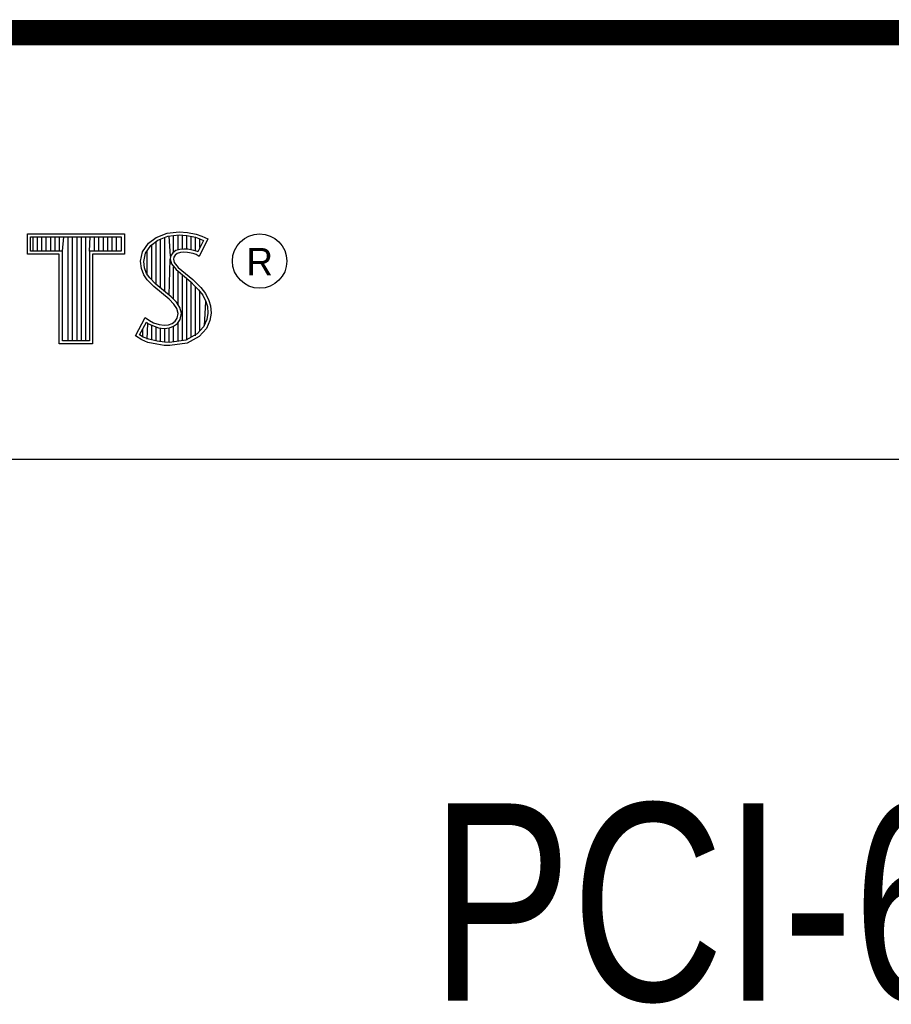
# Model space of a CAD drawing. Header units: inches. Extents: x 0.2 to 16.8, y 0.1 to 10.8.
# Tile 16 of 19: x 14.2 to 14.9, y 1.2 to 2. Entities that reach past the tile are written whole.
import ezdxf

# ---------------------------------------------------------------- set-up
doc = ezdxf.new("R2010")
doc.units = ezdxf.units.IN
doc.header["$LTSCALE"] = 0.935
doc.header["$MEASUREMENT"] = 0
doc.layers.get('0').update_dxf_attribs({"linetype": 'CONTINUOUS'})
doc.styles.get("Standard").update_dxf_attribs({"font": 'txt', "width": 0.8})

msp = doc.modelspace()

# ---------------------------------------------------------------- linework, layer by layer
at = {"color": 2, "linetype": 'CONTINUOUS'}
for p, q in [((13.06524, 1.96953), (16.74504, 1.96953)), ((14.22365, 1.81126), (14.30046, 1.81126)), ((14.22365, 1.79499), (14.22365, 1.81126)), ((14.22618, 1.80873), (14.29793, 1.80873)), ((14.22618, 1.79752), (14.22618, 1.80873)), ((14.22819, 1.79752), (14.22819, 1.80873)), ((14.23167, 1.79752), (14.23167, 1.80873)), ((14.23514, 1.79752), (14.23514, 1.80873)), ((14.23862, 1.79752), (14.23862, 1.80873)), ((14.24209, 1.79752), (14.24209, 1.80873)), ((14.24557, 1.79752), (14.24557, 1.80873)), ((14.24904, 1.79752), (14.24904, 1.80873)), ((14.25137, 1.79752), (14.25252, 1.80873)), ((14.25599, 1.72656), (14.25599, 1.80873)), ((14.25947, 1.72656), (14.25947, 1.80873)), ((14.26295, 1.72656), (14.26295, 1.80873)), ((14.26642, 1.72656), (14.26642, 1.80873)), ((14.2699, 1.72656), (14.2699, 1.80873)), ((14.27274, 1.79752), (14.27337, 1.80873)), ((14.27685, 1.79752), (14.27685, 1.80873)), ((14.28032, 1.79752), (14.28032, 1.80873)), ((14.2838, 1.79752), (14.2838, 1.80873)), ((14.28727, 1.79752), (14.28727, 1.80873)), ((14.29075, 1.79752), (14.29075, 1.80873)), ((14.29422, 1.79752), (14.29422, 1.80873)), ((14.29793, 1.80873), (14.29793, 1.79752)), ((14.30046, 1.81126), (14.30046, 1.79499)), ((14.3194, 1.80385), (14.32555, 1.80834)), ((14.32555, 1.80834), (14.33424, 1.81179)), ((14.32678, 1.80611), (14.33486, 1.80932)), ((14.33245, 1.76552), (14.33245, 1.80836)), ((14.33424, 1.81179), (14.34384, 1.81284)), ((14.33486, 1.80932), (14.34389, 1.81031)), ((14.33704, 1.7936), (14.33593, 1.80943)), ((14.33941, 1.7967), (14.33941, 1.80981)), ((14.34288, 1.79844), (14.34288, 1.81019)), ((14.34384, 1.81284), (14.35029, 1.81239)), ((14.34389, 1.81031), (14.34994, 1.80988)), ((14.34636, 1.79907), (14.34636, 1.81013)), ((14.34983, 1.79906), (14.34983, 1.80989)), ((14.34994, 1.80988), (14.35666, 1.80845)), ((14.35029, 1.81239), (14.35734, 1.81089)), ((14.35331, 1.79848), (14.35331, 1.80917)), ((14.35666, 1.80845), (14.36074, 1.80705)), ((14.35678, 1.79763), (14.35678, 1.80841)), ((14.35734, 1.81089), (14.36169, 1.80939)), ((14.36169, 1.80939), (14.36649, 1.80715)), ((14.31475, 1.79695), (14.3194, 1.80385)), ((14.31713, 1.79596), (14.32125, 1.80207)), ((14.32125, 1.80207), (14.32678, 1.80611)), ((14.32203, 1.77481), (14.32203, 1.80264)), ((14.3255, 1.77133), (14.3255, 1.80518)), ((14.32898, 1.76843), (14.32898, 1.80699)), ((14.36307, 1.80596), (14.35857, 1.79697)), ((14.36649, 1.80715), (14.35959, 1.79335)), ((14.36026, 1.80033), (14.36026, 1.80721)), ((14.36074, 1.80705), (14.36307, 1.80596)), ((14.24884, 1.79499), (14.22365, 1.79499)), ((14.25137, 1.79752), (14.22618, 1.79752)), ((14.24884, 1.72404), (14.24884, 1.79499)), ((14.25137, 1.72656), (14.25137, 1.79752)), ((14.29793, 1.79752), (14.27274, 1.79752)), ((14.27274, 1.79752), (14.27274, 1.72656)), ((14.30046, 1.79499), (14.27527, 1.79499)), ((14.27527, 1.79499), (14.27527, 1.72404)), ((14.31325, 1.78946), (14.31475, 1.79695)), ((14.3158, 1.78934), (14.31713, 1.79596)), ((14.31855, 1.77853), (14.31855, 1.79807)), ((14.33704, 1.7936), (14.33679, 1.7911)), ((14.33867, 1.79617), (14.33704, 1.7936)), ((14.34106, 1.7979), (14.33867, 1.79617)), ((14.33949, 1.79275), (14.33934, 1.79125)), ((14.34054, 1.7944), (14.33949, 1.79275)), ((14.34219, 1.7956), (14.34054, 1.7944)), ((14.34424, 1.79884), (14.34106, 1.7979)), ((14.34474, 1.79635), (14.34219, 1.7956)), ((14.34737, 1.79919), (14.34424, 1.79884)), ((14.34744, 1.79665), (14.34474, 1.79635)), ((14.35061, 1.79902), (14.34737, 1.79919)), ((14.35029, 1.7965), (14.34744, 1.79665)), ((14.35479, 1.7956), (14.35029, 1.7965)), ((14.35542, 1.79805), (14.35061, 1.79902)), ((14.35719, 1.79485), (14.35479, 1.7956)), ((14.35826, 1.79717), (14.35542, 1.79805)), ((14.35959, 1.79335), (14.35719, 1.79485)), ((14.35857, 1.79697), (14.35826, 1.79717)), ((14.31385, 1.78376), (14.31325, 1.78946)), ((14.31633, 1.78435), (14.3158, 1.78934)), ((14.33593, 1.76261), (14.33679, 1.7911)), ((14.33679, 1.7911), (14.33761, 1.78743)), ((14.33761, 1.78743), (14.34129, 1.78287)), ((14.33934, 1.79125), (14.33994, 1.78856)), ((14.33941, 1.75939), (14.33941, 1.7852)), ((14.33994, 1.78856), (14.34309, 1.78466)), ((14.3158, 1.77866), (14.31385, 1.78376)), ((14.3185, 1.77476), (14.3158, 1.77866)), ((14.31805, 1.77985), (14.31633, 1.78435)), ((14.32044, 1.77639), (14.31805, 1.77985)), ((14.34129, 1.78287), (14.35294, 1.77319)), ((14.34288, 1.75517), (14.34288, 1.78155)), ((14.34309, 1.78466), (14.35464, 1.77506)), ((14.34636, 1.72661), (14.34636, 1.77866)), ((14.32375, 1.76952), (14.3185, 1.77476)), ((14.32545, 1.77138), (14.32044, 1.77639)), ((14.33574, 1.75947), (14.32375, 1.76952)), ((14.33745, 1.76134), (14.32545, 1.77138)), ((14.34983, 1.72707), (14.34983, 1.77577)), ((14.35294, 1.77319), (14.35598, 1.77015)), ((14.35331, 1.7293), (14.35331, 1.77282)), ((14.35464, 1.77506), (14.35779, 1.77192)), ((14.35598, 1.77015), (14.35902, 1.76697)), ((14.35678, 1.7306), (14.35678, 1.76931)), ((14.35779, 1.77192), (14.36094, 1.76862)), ((14.35902, 1.76697), (14.36239, 1.76262)), ((14.36026, 1.73444), (14.36026, 1.76537)), ((14.36094, 1.76862), (14.36454, 1.76397)), ((14.36239, 1.76262), (14.36489, 1.75763)), ((14.36454, 1.76397), (14.36724, 1.75857)), ((14.33964, 1.75557), (14.33574, 1.75947)), ((14.34163, 1.75716), (14.33745, 1.76134)), ((14.34189, 1.75198), (14.33964, 1.75557)), ((14.34423, 1.75301), (14.34163, 1.75716)), ((14.36373, 1.73828), (14.36489, 1.75763)), ((14.36489, 1.75763), (14.36609, 1.75375)), ((14.36609, 1.75375), (14.3665, 1.74848)), ((14.36724, 1.75857), (14.36859, 1.75423)), ((14.36859, 1.75423), (14.36904, 1.74838)), ((14.34294, 1.74823), (14.34189, 1.75198)), ((14.34219, 1.74448), (14.34294, 1.74823)), ((14.34554, 1.74833), (14.34423, 1.75301)), ((14.34458, 1.74353), (14.34554, 1.74833)), ((14.3665, 1.74848), (14.3657, 1.7434)), ((14.36904, 1.74838), (14.36814, 1.74268)), ((14.3092, 1.73054), (14.317, 1.74493)), ((14.31252, 1.73136), (14.31784, 1.74119)), ((14.317, 1.74493), (14.3203, 1.74253)), ((14.31784, 1.74119), (14.31898, 1.74036)), ((14.31855, 1.72796), (14.31898, 1.74036)), ((14.31898, 1.74036), (14.32261, 1.73855)), ((14.3203, 1.74253), (14.3236, 1.74088)), ((14.32203, 1.72722), (14.32203, 1.73875)), ((14.32261, 1.73855), (14.32738, 1.7369)), ((14.3236, 1.74088), (14.32795, 1.73938)), ((14.32795, 1.73938), (14.33185, 1.73893)), ((14.33185, 1.73893), (14.33544, 1.73923)), ((14.33544, 1.73923), (14.33814, 1.74028)), ((14.33814, 1.74028), (14.34069, 1.74208)), ((14.33935, 1.73804), (14.34257, 1.74031)), ((14.33941, 1.7257), (14.33941, 1.73806)), ((14.34069, 1.74208), (14.34219, 1.74448)), ((14.34257, 1.74031), (14.34458, 1.74353)), ((14.34288, 1.72615), (14.34288, 1.74053)), ((14.3657, 1.7434), (14.36314, 1.73763)), ((14.36814, 1.74268), (14.36529, 1.73624)), ((14.31415, 1.72724), (14.3092, 1.73054)), ((14.31534, 1.72949), (14.31252, 1.73136)), ((14.31508, 1.72959), (14.31508, 1.73608)), ((14.3255, 1.72642), (14.3255, 1.73755)), ((14.32738, 1.7369), (14.3318, 1.73639)), ((14.32898, 1.7259), (14.32898, 1.73672)), ((14.3318, 1.73639), (14.33602, 1.73675)), ((14.33245, 1.72538), (14.33245, 1.73632)), ((14.33593, 1.72524), (14.33593, 1.73671)), ((14.33602, 1.73675), (14.33935, 1.73804)), ((14.35799, 1.73194), (14.34918, 1.72698)), ((14.36314, 1.73763), (14.35799, 1.73194)), ((14.36529, 1.73624), (14.35959, 1.72994)), ((14.27527, 1.72404), (14.24884, 1.72404)), ((14.27274, 1.72656), (14.25137, 1.72656)), ((14.31895, 1.72529), (14.31415, 1.72724)), ((14.31969, 1.72772), (14.31534, 1.72949)), ((14.326, 1.72379), (14.31895, 1.72529)), ((14.32645, 1.72628), (14.31969, 1.72772)), ((14.332, 1.72289), (14.326, 1.72379)), ((14.33223, 1.72541), (14.32645, 1.72628)), ((14.33634, 1.72274), (14.332, 1.72289)), ((14.33622, 1.72528), (14.33223, 1.72541)), ((14.34918, 1.72698), (14.33622, 1.72528)), ((14.34999, 1.72454), (14.33634, 1.72274)), ((14.35959, 1.72994), (14.34999, 1.72454)), ((13.06532, 1.63288), (16.75003, 1.63288))]:
    msp.add_line(p, q, dxfattribs=at)
at = {"color": 7, "linetype": 'CONTINUOUS', "const_width": 0.02}
msp.add_lwpolyline([(11.47181, 1.97017), (16.75, 1.97072)], dxfattribs=at)
at = {"color": 2, "linetype": 'CONTINUOUS'}
msp.add_circle((14.40744, 1.78964), 0.02154, dxfattribs=at)

# ---------------------------------------------------------------- texts
msp.add_text('R', height=0.02174, dxfattribs=at).set_placement((14.39705, 1.77824))
at = {"color": 7, "linetype": 'CONTINUOUS', "insert": (14.90514, 1.36034), "char_height": 0.15625, "width": 1, "attachment_point": 2}
msp.add_mtext('PCI-655X\\P ', dxfattribs=at)

doc.saveas('drawing.dxf')
